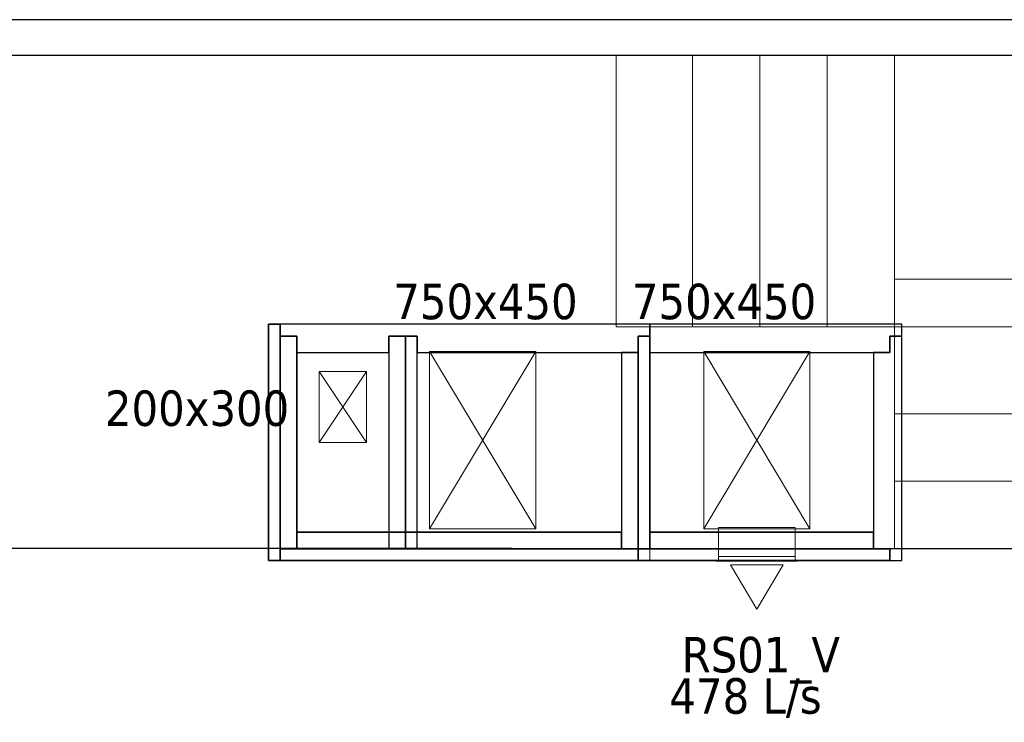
# Model space of a CAD drawing. Header units: metres. Extents: x 391.1 to 427.5, y 12.7 to 28.4.
# Tile 119 of 139: x 410.9 to 415.1, y 25.3 to 28.2. Entities that reach past the tile are written whole.
import ezdxf

# ---------------------------------------------------------------- set-up
doc = ezdxf.new("R2010")
doc.units = ezdxf.units.M
doc.layers.add('01_SUELOS', color=7, linetype='Continuous', lineweight=25, true_color=0x007f00)
for name, color, linetype, lineweight in [('A-WALL-____-MCUT', 7, 'Continuous', 25), ('A-WALL-____-OTLN', 7, 'Continuous', 25), ('M-HVAC-CDFF-IDEN', 7, 'Continuous', 30), ('M-HVAC-CDFF-OTLN', 7, 'Continuous', 18), ('M-HVAC-DUCT-IDEN', 7, 'Continuous', 30), ('M-HVAC-DUCT-OTLN', 7, 'Continuous', 18), ('S-STRS-____-MCUT', 7, 'Continuous', 18), ('S-STRS-____-OTLN', 7, 'Continuous', 18)]:
    doc.layers.add(name, color=color, linetype=linetype, lineweight=lineweight)
doc.styles.add('Tahoma_2', font='tahoma.ttf', dxfattribs={"height": 0.15})

# ---------------------------------------------------------------- blocks, each defined once
blk = doc.blocks.new('Family - LONDR55-XX_ZZ-ARQ-CAA-M3D-Londres55-154893-04_CLI_AIRE_P1')
at = {"layer": '01_SUELOS', "color": 9, "true_color": 0xaad4aa}
for p, q in [((11.5104, 1.8145), (6.2404, 1.8177)), ((6.2404, 1.8177), (11.5104, 1.8145))]:
    blk.add_line(p, q, dxfattribs=at)
blk = doc.blocks.new('Family - Envans P1-154895-04_CLI_AIRE_P1')
at = {"layer": 'A-WALL-____-MCUT', "color": 253, "true_color": 0xaaaaaa}
for p, q in [((25.5857, 0.15), (0.0311, 0.15)), ((0, 0), (25.556, 0))]:
    blk.add_line(p, q, dxfattribs=at)
at = {"layer": 'A-WALL-____-OTLN', "color": 253, "true_color": 0xaaaaaa}
for p, q in [((25.5857, 0.15), (0.0311, 0.15)), ((0, 0), (25.556, 0))]:
    blk.add_line(p, q, dxfattribs=at)
at = {"layer": 'A-WALL-____-OTLN', "color": 253, "lineweight": 18, "true_color": 0xaaaaaa}
blk.add_line((0, 0), (25.556, 0), dxfattribs=at)
blk = doc.blocks.new('Family - Escala P1-155071-04_CLI_AIRE_P1')
at = {"layer": 'S-STRS-____-MCUT', "color": 253, "true_color": 0xaaaaaa}
for p, q in [((2.6211, 1.6126), (2.6211, 2.0879)), ((2.6211, 2.0879), (2.8077, 2.0879)), ((2.8077, 2.0879), (2.8382, 2.0879)), ((2.8382, 2.0879), (2.8805, 2.0879)), ((2.8805, 2.0879), (2.9431, 2.0879)), ((2.9431, 2.0879), (2.944, 2.0879)), ((3.229, 2.0879), (2.944, 2.0879)), ((2.944, 2.0879), (2.944, 0.9379)), ((2.944, 2.0879), (2.944, 0.9417)), ((3.229, 0.9379), (3.229, 2.0879)), ((2.6211, 0.9379), (2.6211, 1.6126)), ((2.8077, 0.9379), (2.6211, 0.9379)), ((2.8382, 0.9379), (2.8077, 0.9379)), ((2.8805, 0.9379), (2.8382, 0.9379)), ((2.9431, 0.9379), (2.8805, 0.9379)), ((2.944, 0.9379), (2.9431, 0.9379)), ((2.944, 0.9417), (2.944, 0.9379)), ((2.944, 0.9379), (3.229, 0.9379))]:
    blk.add_line(p, q, dxfattribs=at)
at = {"layer": 'S-STRS-____-OTLN', "color": 253, "true_color": 0xaaaaaa}
for p, q in [((3.7989, 2.0879), (2.6211, 2.0879)), ((2.6211, 1.6126), (2.6211, 2.0879)), ((3.7989, 2.0879), (2.6211, 2.0879)), ((2.8077, 2.0879), (2.6211, 2.0879)), ((2.8382, 2.0879), (2.8077, 2.0879)), ((2.8805, 2.0879), (2.8382, 2.0879)), ((2.9431, 2.0879), (2.8805, 2.0879)), ((2.9431, 2.0879), (2.944, 2.0879)), ((3.229, 2.0879), (2.944, 2.0879)), ((2.944, 2.0879), (2.944, 0.9379)), ((2.944, 2.0879), (2.944, 0.9379)), ((2.944, 0.9417), (2.944, 2.0879)), ((2.944, 2.0879), (3.229, 2.0879)), ((2.944, 2.0879), (2.944, 0.9379)), ((2.944, 2.0879), (3.229, 2.0879)), ((3.514, 2.0879), (3.229, 2.0879)), ((3.229, 2.0879), (3.514, 2.0879)), ((3.229, 2.0879), (3.229, 0.9379)), ((3.229, 0.9379), (3.229, 2.0879)), ((3.229, 0.9379), (3.229, 2.0879)), ((3.229, 0.9379), (3.229, 2.0879)), ((3.514, 2.0879), (3.229, 2.0879)), ((3.229, 0.9379), (3.229, 2.0879)), ((3.229, 2.0879), (3.229, 0.9379)), ((3.229, 2.0879), (3.514, 2.0879)), ((3.229, 2.0879), (3.229, 0.9379)), ((3.514, 0.9379), (3.514, 2.0879)), ((3.514, 2.0879), (3.514, 0.9379)), ((3.799, 2.0879), (3.514, 2.0879)), ((3.514, 2.0879), (3.799, 2.0879)), ((3.514, 2.0879), (3.514, 0.9379)), ((3.514, 0.9379), (3.514, 2.0879)), ((3.514, 2.0879), (3.799, 2.0879)), ((3.514, 0.9379), (3.514, 2.0879)), ((3.514, 0.9379), (3.514, 2.0879)), ((3.514, 2.0879), (3.514, 0.9379)), ((3.514, 2.0879), (3.799, 2.0879)), ((3.514, 2.0879), (3.514, 0.9379)), ((3.7989, 0.9379), (3.7989, 2.0879)), ((3.799, 2.0879), (3.7989, 2.0879)), ((3.7989, 0.9379), (3.7989, 2.0879)), ((3.7989, 2.0879), (3.799, 2.0879)), ((3.799, 0.9379), (3.799, 2.0879)), ((3.799, 2.0879), (3.799, 0.9379)), ((4.9492, 2.0879), (3.799, 2.0879)), ((3.799, 2.0879), (4.9492, 2.0879)), ((3.799, 2.0879), (3.799, 0.9379)), ((3.799, 0.9379), (3.799, 2.0879)), ((4.9492, 2.0879), (3.799, 2.0879)), ((3.799, 2.0879), (4.9492, 2.0879)), ((3.799, 2.0879), (3.799, 0.9379)), ((3.799, 0.9379), (3.799, 2.0879)), ((3.799, 2.0879), (3.799, 0.9379)), ((3.799, 0.9379), (3.799, 2.0879)), ((3.799, 0.9379), (3.799, 2.0879)), ((3.799, 2.0879), (3.799, 0.9379)), ((4.949, 0.9378), (4.9492, 2.0879)), ((4.9492, 2.0879), (4.949, 0.9378)), ((4.949, 0.9378), (4.9492, 2.0879)), ((4.9492, 2.0879), (4.949, 0.9378)), ((2.6211, 1.6126), (2.6211, 0.9379)), ((3.7991, 1.1403), (3.7989, 0.0002)), ((3.799, 0.9379), (3.7991, 1.1403)), ((3.7991, 1.1403), (4.9491, 1.1401)), ((4.9489, 0), (4.9491, 1.1401)), ((4.9491, 1.1401), (4.949, 0.9378)), ((3.7989, 0.9379), (2.6211, 0.9379)), ((3.7989, 0.9379), (2.6211, 0.9379)), ((2.8077, 0.9379), (2.6211, 0.9379)), ((2.8382, 0.9379), (2.8077, 0.9379)), ((2.8382, 0.9379), (2.8805, 0.9379)), ((2.8805, 0.9379), (2.9431, 0.9379)), ((2.9431, 0.9379), (2.944, 0.9379)), ((2.944, 0.9417), (2.944, 0.9379)), ((2.944, 0.9379), (3.229, 0.9379)), ((2.944, 0.9379), (3.229, 0.9379)), ((3.229, 0.9379), (2.944, 0.9379)), ((3.229, 0.9379), (3.514, 0.9379)), ((3.514, 0.9379), (3.229, 0.9379)), ((3.229, 0.9379), (3.514, 0.9379)), ((3.514, 0.9379), (3.229, 0.9379)), ((3.514, 0.9379), (3.799, 0.9379)), ((3.799, 0.9379), (3.514, 0.9379)), ((3.514, 0.9379), (3.799, 0.9379)), ((3.799, 0.9379), (3.514, 0.9379)), ((3.7989, 0.9379), (3.799, 0.9379)), ((3.7989, 0.9379), (3.799, 0.9379)), ((4.949, 0.9378), (3.799, 0.9379)), ((3.799, 0.9379), (4.949, 0.9378)), ((3.799, 0.9379), (3.799, 0.5702)), ((3.799, 0.5702), (3.799, 0.9379)), ((4.949, 0.9378), (3.799, 0.9379)), ((3.799, 0.9379), (3.799, 0.5702)), ((3.799, 0.9379), (4.949, 0.9378)), ((3.799, 0.9379), (4.949, 0.9378)), ((4.949, 0.9378), (3.799, 0.9379)), ((3.799, 0.9379), (4.949, 0.9378)), ((4.949, 0.9378), (3.799, 0.9379)), ((4.949, 0.57), (4.949, 0.9378)), ((4.949, 0.9378), (4.949, 0.57)), ((4.949, 0.57), (4.949, 0.9378)), ((4.949, 0.57), (3.799, 0.5702)), ((3.799, 0.5702), (4.949, 0.57)), ((3.799, 0.5702), (3.799, 0.2852)), ((3.799, 0.2852), (3.799, 0.5702)), ((3.799, 0.5702), (4.949, 0.57)), ((4.949, 0.57), (3.799, 0.5702)), ((3.799, 0.5702), (4.949, 0.57)), ((3.799, 0.5702), (4.949, 0.57)), ((3.799, 0.2852), (3.799, 0.5702)), ((4.949, 0.285), (4.949, 0.57)), ((4.949, 0.57), (4.949, 0.285)), ((4.949, 0.57), (4.949, 0.285)), ((3.7989, 0.0002), (3.799, 0.2852)), ((3.799, 0.2852), (3.7989, 0.0002)), ((3.7989, 0.0002), (3.799, 0.2852)), ((3.799, 0.2852), (4.949, 0.285)), ((4.949, 0.285), (3.799, 0.2852)), ((3.799, 0.2852), (4.949, 0.285)), ((3.799, 0.2852), (4.949, 0.285)), ((4.949, 0.285), (3.799, 0.2852)), ((3.799, 0.2852), (4.949, 0.285)), ((4.949, 0.285), (4.9489, 0)), ((4.9489, 0), (4.949, 0.285)), ((4.949, 0.285), (4.9489, 0)), ((4.9489, 0), (3.7989, 0.0002)), ((3.7989, 0.0002), (4.9489, 0)), ((3.7989, 0.0002), (4.9489, 0)), ((4.9489, 0), (3.7989, 0.0002))]:
    blk.add_line(p, q, dxfattribs=at)
blk = doc.blocks.new('Family - Envans PB-155415-04_CLI_AIRE_P1')
at = {"layer": 'A-WALL-____-MCUT', "color": 253, "true_color": 0xaaaaaa}
for p, q in [((0.9849, 0.12), (0.05, 0.12)), ((0.05, 0.12), (0.05, 0.05)), ((0.9849, 0.05), (0.9849, 0.12)), ((1.4949, 0.12), (1.1049, 0.12)), ((1.1049, 0.12), (1.1049, 0.05)), ((1.4949, 0.05), (1.4949, 0.12)), ((0, 0.05), (0, 0)), ((0.05, 0.05), (0, 0.05)), ((1.1049, 0.05), (0.9849, 0.05)), ((1.5649, 0.05), (1.4949, 0.05)), ((1.5649, 0), (1.5649, 0.05)), ((0, 0), (1.5649, 0))]:
    blk.add_line(p, q, dxfattribs=at)
at = {"layer": 'A-WALL-____-OTLN', "color": 253, "true_color": 0xaaaaaa}
for p, q in [((0.05, 0.12), (0.05, 0.05)), ((0.9849, 0.12), (0.05, 0.12)), ((0.9849, 0.05), (0.9849, 0.12)), ((1.1049, 0.12), (1.1049, 0.05)), ((1.4949, 0.12), (1.1049, 0.12)), ((1.4949, 0.05), (1.4949, 0.12)), ((0, 0.05), (0, 0)), ((0.05, 0.05), (0, 0.05)), ((1.1049, 0.05), (0.9849, 0.05)), ((1.5649, 0.05), (1.4949, 0.05)), ((1.5649, 0), (1.5649, 0.05)), ((0, 0), (1.5649, 0))]:
    blk.add_line(p, q, dxfattribs=at)
at = {"layer": 'A-WALL-____-OTLN', "color": 253, "lineweight": 18, "true_color": 0xaaaaaa}
blk.add_line((0, 0), (1.6149, 0), dxfattribs=at)
blk = doc.blocks.new('Family - Envans PB-155440-04_CLI_AIRE_P1')
at = {"layer": 'A-WALL-____-MCUT', "color": 253, "true_color": 0xaaaaaa}
for p, q in [((0.83, 0.12), (0, 0.12)), ((0, 0.12), (0, 0.05)), ((0.83, 0.05), (0.83, 0.12)), ((0, 0.05), (0, 0)), ((0.9, 0.05), (0, 0.05)), ((0, 0.05), (0.83, 0.05)), ((0.9, 0), (0.9, 0.05)), ((0, 0), (0.9, 0))]:
    blk.add_line(p, q, dxfattribs=at)
at = {"layer": 'A-WALL-____-OTLN', "color": 253, "true_color": 0xaaaaaa}
for p, q in [((0.83, 0.12), (0, 0.12)), ((0, 0.12), (0, 0.05)), ((0.83, 0.05), (0.83, 0.12)), ((0, 0.05), (0, 0)), ((0, 0.05), (0.9, 0.05)), ((0, 0.05), (0.83, 0.05)), ((0.9, 0.05), (0.9, 0)), ((0.9, 0), (0, 0))]:
    blk.add_line(p, q, dxfattribs=at)
at = {"layer": 'A-WALL-____-OTLN', "color": 253, "lineweight": 18, "true_color": 0xaaaaaa}
blk.add_line((-0.05, 0), (0.9, 0), dxfattribs=at)
blk = doc.blocks.new('Family - Envans PB-155580-04_CLI_AIRE_P1')
at = {"layer": 'A-WALL-____-MCUT', "color": 253, "true_color": 0xaaaaaa}
for p, q in [((1.4449, 0.12), (0.07, 0.12)), ((0.07, 0.12), (0.07, 0.05)), ((1.4449, 0.05), (1.4449, 0.12)), ((0, 0.05), (0, 0)), ((1.5149, 0.05), (0, 0.05)), ((0.07, 0.05), (1.4449, 0.05)), ((1.5149, 0), (1.5149, 0.05)), ((0, 0), (1.5149, 0))]:
    blk.add_line(p, q, dxfattribs=at)
at = {"layer": 'A-WALL-____-OTLN', "color": 253, "true_color": 0xaaaaaa}
for p, q in [((0.07, 0.05), (0.07, 0.12)), ((0.07, 0.12), (1.4449, 0.12)), ((1.4449, 0.12), (1.4449, 0.05)), ((0, 0.05), (1.5149, 0.05)), ((0, 0), (0, 0.05)), ((1.4449, 0.05), (0.07, 0.05)), ((1.5149, 0.05), (1.5149, 0)), ((1.5149, 0), (0, 0))]:
    blk.add_line(p, q, dxfattribs=at)
at = {"layer": 'A-WALL-____-OTLN', "color": 253, "lineweight": 18, "true_color": 0xaaaaaa}
blk.add_line((0, 0), (1.5149, 0), dxfattribs=at)
blk = doc.blocks.new('Family - Envans PB-155603-04_CLI_AIRE_P1')
at = {"layer": 'A-WALL-____-MCUT', "color": 253, "true_color": 0xaaaaaa}
for p, q in [((0.95, 0.12), (0.05, 0.12)), ((0.05, 0.12), (0.05, 0.05)), ((0.95, 0.05), (0.95, 0.12)), ((0, 0.05), (0, 0)), ((1, 0.05), (0, 0.05)), ((0.05, 0.05), (0.95, 0.05)), ((1, 0), (1, 0.05)), ((0, 0), (1, 0))]:
    blk.add_line(p, q, dxfattribs=at)
at = {"layer": 'A-WALL-____-OTLN', "color": 253, "true_color": 0xaaaaaa}
for p, q in [((0.05, 0.05), (0.05, 0.12)), ((0.05, 0.12), (0.95, 0.12)), ((0.95, 0.12), (0.95, 0.05)), ((0, 0.05), (1, 0.05)), ((0, 0), (0, 0.05)), ((0.95, 0.05), (0.05, 0.05)), ((1, 0.05), (1, 0)), ((1, 0), (0, 0))]:
    blk.add_line(p, q, dxfattribs=at)
at = {"layer": 'A-WALL-____-OTLN', "color": 253, "lineweight": 18, "true_color": 0xaaaaaa}
blk.add_line((0, 0), (1, 0), dxfattribs=at)
blk = doc.blocks.new('Family - Envans PB-155632-04_CLI_AIRE_P1')
at = {"layer": 'A-WALL-____-MCUT', "color": 253, "true_color": 0xaaaaaa}
for p, q in [((1.0656, 0.12), (0.05, 0.12)), ((0.05, 0.12), (0.05, 0.05)), ((1.0656, 0), (1.0656, 0.12)), ((0.05, 0.05), (0, 0.05)), ((0, 0.05), (0, 0)), ((0, 0), (1.0656, 0))]:
    blk.add_line(p, q, dxfattribs=at)
at = {"layer": 'A-WALL-____-OTLN', "color": 253, "true_color": 0xaaaaaa}
for p, q in [((1.0656, 0.12), (0.05, 0.12)), ((0.05, 0.12), (0.05, 0.05)), ((1.0656, 0), (1.0656, 0.12)), ((0, 0.05), (0, 0)), ((0.05, 0.05), (0, 0.05)), ((0, 0), (1.0656, 0))]:
    blk.add_line(p, q, dxfattribs=at)
at = {"layer": 'A-WALL-____-OTLN', "color": 253, "lineweight": 18, "true_color": 0xaaaaaa}
blk.add_line((0, 0), (1.0656, 0), dxfattribs=at)
blk = doc.blocks.new('Family - Envans PB-155670-04_CLI_AIRE_P1')
at = {"layer": 'A-WALL-____-MCUT', "color": 253, "true_color": 0xaaaaaa}
for p, q in [((0.9, 0.12), (0, 0.12)), ((0, 0.12), (0, 0.05)), ((0.9, 0.05), (0.9, 0.12)), ((0.9, 0.05), (0, 0.05)), ((0, 0.05), (0, 0)), ((0, 0.05), (0.9, 0.05)), ((0.9, 0), (0.9, 0.05)), ((0, 0), (0.9, 0))]:
    blk.add_line(p, q, dxfattribs=at)
at = {"layer": 'A-WALL-____-OTLN', "color": 253, "true_color": 0xaaaaaa}
for p, q in [((0.9, 0.12), (0, 0.12)), ((0, 0.12), (0, 0.05)), ((0.9, 0.05), (0.9, 0.12)), ((0.9, 0.05), (0, 0.05)), ((0, 0.05), (0, 0)), ((0.9, 0.05), (0, 0.05)), ((0.9, 0), (0.9, 0.05)), ((0, 0), (0.9, 0))]:
    blk.add_line(p, q, dxfattribs=at)
at = {"layer": 'A-WALL-____-OTLN', "color": 253, "lineweight": 18, "true_color": 0xaaaaaa}
blk.add_line((0, 0), (0.9, 0), dxfattribs=at)
blk = doc.blocks.new('Family - Envans PB-155780-04_CLI_AIRE_P1')
at = {"layer": 'A-WALL-____-MCUT', "color": 253, "true_color": 0xaaaaaa}
for p, q in [((0.88, 0.12), (0.05, 0.12)), ((0.05, 0.12), (0.05, 0.05)), ((0.88, 0.05), (0.88, 0.12)), ((0, 0.05), (0, 0)), ((0.05, 0.05), (0, 0.05)), ((0.95, 0.05), (0.88, 0.05)), ((0.95, 0), (0.95, 0.05)), ((0, 0), (0.95, 0))]:
    blk.add_line(p, q, dxfattribs=at)
at = {"layer": 'A-WALL-____-OTLN', "color": 253, "true_color": 0xaaaaaa}
for p, q in [((0.05, 0.12), (0.05, 0.05)), ((0.88, 0.12), (0.05, 0.12)), ((0.88, 0.05), (0.88, 0.12)), ((0, 0.05), (0, 0)), ((0.05, 0.05), (0, 0.05)), ((0.95, 0.05), (0.88, 0.05)), ((0.95, 0), (0.95, 0.05)), ((0, 0), (0.95, 0))]:
    blk.add_line(p, q, dxfattribs=at)
at = {"layer": 'A-WALL-____-OTLN', "color": 253, "lineweight": 18, "true_color": 0xaaaaaa}
blk.add_line((0, 0), (1, 0), dxfattribs=at)
blk = doc.blocks.new('Family - Envans PB-155889-04_CLI_AIRE_P1')
at = {"layer": 'A-WALL-____-MCUT', "color": 253, "true_color": 0xaaaaaa}
for p, q in [((0.9956, 0.12), (0.05, 0.12)), ((0.05, 0.12), (0.05, 0.05)), ((0.9956, 0.05), (0.9956, 0.12)), ((0, 0.05), (0, 0)), ((1.0656, 0.05), (0, 0.05)), ((0.05, 0.05), (0.9956, 0.05)), ((1.0656, 0), (1.0656, 0.05)), ((0, 0), (1.0656, 0))]:
    blk.add_line(p, q, dxfattribs=at)
at = {"layer": 'A-WALL-____-OTLN', "color": 253, "true_color": 0xaaaaaa}
for p, q in [((0.05, 0.05), (0.05, 0.12)), ((0.05, 0.12), (0.9956, 0.12)), ((0.9956, 0.12), (0.9956, 0.05)), ((0, 0.05), (1.0656, 0.05)), ((0, 0), (0, 0.05)), ((0.9956, 0.05), (0.05, 0.05)), ((1.0656, 0.05), (1.0656, 0)), ((1.0656, 0), (0, 0))]:
    blk.add_line(p, q, dxfattribs=at)
at = {"layer": 'A-WALL-____-OTLN', "color": 253, "lineweight": 18, "true_color": 0xaaaaaa}
blk.add_line((0.05, 0), (1.0656, 0), dxfattribs=at)
blk = doc.blocks.new('LONDR55-XX_ZZ-ARQ-CAA-M3D-Londres55_ifc-1-04_CLI_AIRE_P1')
at = {"layer": '01_SUELOS', "color": 253, "lineweight": 18, "true_color": 0xaaaaaa}
blk.add_blockref('Family - LONDR55-XX_ZZ-ARQ-CAA-M3D-Londres55-154893-04_CLI_AIRE_P1', (404.4366, 24.1745), dxfattribs=at)
at = {"layer": 'A-WALL-____-OTLN', "color": 253, "lineweight": 18, "true_color": 0xaaaaaa}
for name, p, rotation in [('Family - Envans P1-154895-04_CLI_AIRE_P1', (426.8464, 28.2282), 180), ('Family - Envans PB-155415-04_CLI_AIRE_P1', (413.5914, 26.9396), 180), ('Family - Envans PB-155603-04_CLI_AIRE_P1', (411.9764, 26.9396), 270), ('Family - Envans PB-155632-04_CLI_AIRE_P1', (414.6569, 26.9396), 180), ('Family - Envans PB-155780-04_CLI_AIRE_P1', (414.6569, 25.9396), 90), ('Family - Envans PB-155670-04_CLI_AIRE_P1', (412.6064, 25.9896), 90), ('Family - Envans PB-155440-04_CLI_AIRE_P1', (413.5914, 25.9896), 90)]:
    blk.add_blockref(name, p, dxfattribs=dict(at, rotation=rotation))
for name, p in [('Family - Envans PB-155580-04_CLI_AIRE_P1', (412.0264, 25.9396)), ('Family - Envans PB-155889-04_CLI_AIRE_P1', (413.5414, 25.9396))]:
    blk.add_blockref(name, p, dxfattribs=at)
at = {"layer": 'S-STRS-____-OTLN', "color": 253, "lineweight": 18, "true_color": 0xaaaaaa}
blk.add_blockref('Family - Escala P1-155071-04_CLI_AIRE_P1', (410.8278, 25.9903), dxfattribs=at)
blk = doc.blocks.new('ZYR_03_06_04_01 Reixa Paret Sobrepressio - RS01_V-358665-04_CLI_AIRE_P1')
at = {"layer": 'M-HVAC-CDFF-OTLN', "color": 1, "true_color": 0xff0000}
for p, q in [((0.1725, 0.002), (-0.1725, 0.002)), ((-0.1725, 0.002), (0.1725, 0.002)), ((-0.1725, 0.002), (-0.1725, 0)), ((-0.1725, 0.002), (-0.1725, 0)), ((0.1725, 0), (-0.1725, 0)), ((-0.1725, 0), (0.1725, 0)), ((0.1625, 0.02), (-0.1625, 0.02)), ((-0.1625, 0.02), (0.1625, 0.02)), ((-0.1625, 0.02), (-0.1625, 0)), ((-0.1625, 0.02), (-0.1625, 0)), ((0.1625, 0.002), (-0.1625, 0.002)), ((-0.1625, 0.002), (0.1625, 0.002)), ((-0.1625, 0.002), (-0.1625, 0)), ((-0.1625, 0.002), (-0.1625, 0)), ((0.1625, 0), (-0.1625, 0)), ((-0.1625, 0), (0.1625, 0)), ((0.1625, 0), (-0.1625, 0)), ((-0.1625, 0), (0.1625, 0)), ((0.1625, 0), (0.1625, 0.02)), ((0.1625, 0.02), (0.1625, 0)), ((0.1625, 0), (0.1625, 0.002)), ((0.1625, 0.002), (0.1625, 0)), ((0.1725, 0), (0.1725, 0.002)), ((0.1725, 0.002), (0.1725, 0)), ((0.1111, -0.015), (-0.1111, -0.015)), ((-0.1111, -0.015), (-0.1111, -0.016)), ((-0.1111, -0.016), (0, -0.2033)), ((0.1111, -0.016), (0, -0.2033)), ((0.1111, -0.015), (0.1111, -0.016))]:
    blk.add_line(p, q, dxfattribs=at)
blk = doc.blocks.new('MEP_15_03 Injerto Conducte - Mínimo-759465-04_CLI_AIRE_P1')
at = {"layer": 'M-HVAC-DUCT-OTLN', "color": 1, "true_color": 0xff0000}
for p, q in [((413.8812, 26.0803), (414.2062, 26.0803)), ((414.2062, 26.0803), (413.8812, 26.0803)), ((413.8812, 26.0592), (413.8812, 26.0803)), ((413.8812, 26.0803), (413.8812, 26.0592)), ((414.2062, 26.0592), (413.8812, 26.0592)), ((413.8812, 26.0592), (414.2062, 26.0592)), ((414.2062, 26.0803), (414.2062, 26.0592)), ((414.2062, 26.0803), (414.2062, 26.0592))]:
    blk.add_line(p, q, dxfattribs=at)

msp = doc.modelspace()

# ---------------------------------------------------------------- linework, layer by layer
at = {"layer": 'M-HVAC-DUCT-OTLN', "color": 1, "true_color": 0xff0000}
for p, q in [((412.6587, 26.0742), (412.6587, 26.8242)), ((412.6587, 26.8242), (413.1087, 26.8242)), ((413.1087, 26.8242), (412.6587, 26.0742)), ((413.1087, 26.0742), (412.6587, 26.8242)), ((413.1087, 26.8242), (413.1087, 26.0742)), ((413.8187, 26.0742), (413.8187, 26.8242)), ((413.8187, 26.8242), (414.2687, 26.8242)), ((414.2687, 26.8242), (413.8187, 26.0742)), ((414.2687, 26.0742), (413.8187, 26.8242)), ((414.2687, 26.8242), (414.2687, 26.0742)), ((412.1912, 26.7392), (412.3912, 26.7392)), ((412.1912, 26.4392), (412.1912, 26.7392)), ((412.3912, 26.4392), (412.1912, 26.7392)), ((412.1912, 26.4392), (412.3912, 26.7392)), ((412.3912, 26.7392), (412.3912, 26.4392)), ((412.3912, 26.4392), (412.1912, 26.4392)), ((413.1087, 26.0742), (412.6587, 26.0742)), ((414.2687, 26.0742), (413.8187, 26.0742)), ((413.8812, 26.0592), (414.2062, 26.0592)), ((413.8812, 25.9576), (413.8812, 26.0592)), ((414.2062, 26.0592), (414.2062, 25.9576)), ((413.8812, 25.9576), (414.2062, 25.9576))]:
    msp.add_line(p, q, dxfattribs=at)

# ---------------------------------------------------------------- block references
at = {"lineweight": 5}
msp.add_blockref('LONDR55-XX_ZZ-ARQ-CAA-M3D-Londres55_ifc-1-04_CLI_AIRE_P1', (0, 0), dxfattribs=at)
at = {"layer": 'M-HVAC-CDFF-OTLN', "color": 1, "true_color": 0xff0000}
msp.add_blockref('ZYR_03_06_04_01 Reixa Paret Sobrepressio - RS01_V-358665-04_CLI_AIRE_P1', (414.0437, 25.9376), dxfattribs=at)
at = {"layer": 'M-HVAC-DUCT-OTLN', "color": 1, "true_color": 0xff0000}
msp.add_blockref('MEP_15_03 Injerto Conducte - Mínimo-759465-04_CLI_AIRE_P1', (0, 0), dxfattribs=at)

# ---------------------------------------------------------------- texts
at = {"layer": 'M-HVAC-CDFF-IDEN', "char_height": 0.15, "attachment_point": 1, "style": 'Tahoma_2'}
for s, insert, width in [('RS01_V', (413.7256, 25.617), 0.829747), ('478 L/s', (413.6737, 25.4423), 0.793671)]:
    msp.add_mtext(s, dxfattribs=dict(at, insert=insert, width=width))
at = {"layer": 'M-HVAC-DUCT-IDEN', "char_height": 0.15, "width": 0.913924, "attachment_point": 1, "style": 'Tahoma_2'}
for s, insert in [('750x450', (412.5049, 27.1113)), ('750x450', (413.5149, 27.1113)), ('200x300', (411.284, 26.6597))]:
    msp.add_mtext(s, dxfattribs=dict(at, insert=insert))

doc.saveas('drawing.dxf')
